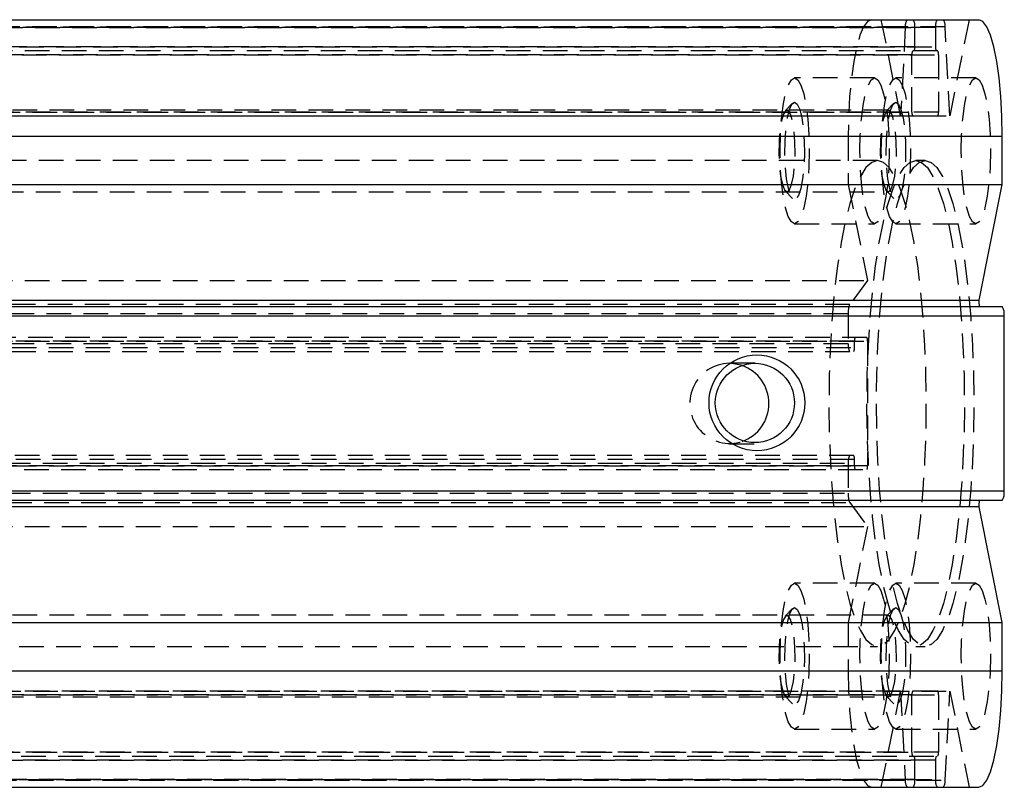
# Model space of a CAD drawing. Extents: x 32 to 389, y 23 to 292.
# Tile 6 of 8: x 240 to 291, y 120 to 160. Entities that reach past the tile are written whole.
import ezdxf

# ---------------------------------------------------------------- set-up
doc = ezdxf.new("R2010")
doc.units = 0
doc.linetypes.add('HIDDEN', pattern=[1.905, 1.27, -0.635])
doc.layers.get('0').update_dxf_attribs({"linetype": 'CONTINUOUS'})

msp = doc.modelspace()

# ---------------------------------------------------------------- linework, layer by layer
at = {"color": 7, "linetype": 'CONTINUOUS'}
for p, q in [((203.496, 159.5172), (289.8341, 159.5172)), ((203.8471, 153.5172), (291.0378, 153.5172)), ((291.0378, 151.0319), (291.0378, 153.5172)), ((203.8471, 151.0319), (291.0378, 151.0319)), ((289.846, 145.0912), (291.0378, 151.0319)), ((203.496, 145.0912), (289.846, 145.0912)), ((203.8471, 144.7672), (291.0378, 144.7672)), ((291.1381, 144.2672), (203.9474, 144.2672)), ((291.1381, 135.2672), (291.1381, 144.2672)), ((203.9474, 135.2672), (291.1381, 135.2672)), ((289.846, 134.4432), (203.496, 134.4432)), ((291.0378, 134.7672), (203.8471, 134.7672)), ((291.0378, 128.5025), (289.846, 134.4432)), ((203.8471, 128.5025), (291.0378, 128.5025)), ((291.0378, 126.0172), (291.0378, 128.5025)), ((203.8471, 126.0172), (291.0378, 126.0172)), ((203.496, 120.0172), (289.8341, 120.0172))]:
    msp.add_line(p, q, dxfattribs=at)
at = {"color": 7, "linetype": 'HIDDEN'}
for p, q in [((285.807, 154.5764), (284.8158, 159.5172)), ((289.3355, 159.5172), (288.3443, 154.5764)), ((198.862, 159.1466), (286.0527, 159.1466)), ((199.3483, 159.1172), (286.539, 159.1172)), ((287.6123, 159.1172), (200.4216, 159.1172)), ((288.0986, 159.1466), (200.908, 159.1466)), ((286.0527, 159.1466), (285.807, 154.5764)), ((286.539, 158.1172), (286.539, 159.1172)), ((287.6123, 159.1172), (287.6123, 158.1172)), ((288.3443, 154.5764), (288.0986, 159.1466)), ((286.3936, 157.7172), (199.2029, 157.7172)), ((286.539, 158.1172), (199.3483, 158.1172)), ((200.4216, 158.1172), (287.6123, 158.1172)), ((287.7176, 157.9172), (200.5269, 157.9172)), ((200.5671, 157.7172), (287.7577, 157.7172)), ((286.3936, 154.7672), (286.3936, 157.7172)), ((287.7577, 157.7172), (287.7577, 154.7672)), ((284.4677, 156.5172), (280.3531, 156.5172)), ((289.6836, 156.5172), (285.569, 156.5172)), ((280.2504, 155.2142), (279.8749, 154.8227)), ((285.4663, 155.2142), (285.0909, 154.8227)), ((199.2029, 154.7672), (286.3936, 154.7672)), ((287.7577, 154.7672), (200.5671, 154.7672)), ((285.1771, 154.8672), (206.9994, 154.8672)), ((200.5269, 154.5672), (287.7176, 154.5672)), ((201.1536, 154.5764), (288.3443, 154.5764)), ((195.9229, 153.5172), (283.1135, 153.5172)), ((283.1135, 153.5172), (283.1135, 151.0319)), ((284.6265, 152.2672), (202.3342, 152.2672)), ((287.0757, 152.2672), (286.5858, 152.2672)), ((206.9994, 150.6672), (285.1771, 150.6672)), ((279.8749, 150.7117), (280.2504, 150.3202)), ((283.1135, 151.0319), (284.1047, 146.0911)), ((285.0909, 150.7117), (285.4663, 150.3202)), ((280.3531, 149.0172), (284.4677, 149.0172)), ((285.569, 149.0172), (289.6836, 149.0172)), ((196.9141, 146.0911), (284.1047, 146.0911)), ((284.1047, 146.0911), (283.1879, 144.8665)), ((283.1879, 144.8665), (195.9972, 144.8665)), ((283.1135, 144.3835), (195.9229, 144.3835)), ((283.1135, 144.3835), (283.1135, 142.8422)), ((283.4345, 142.9672), (196.2438, 142.9672)), ((284.0664, 143.1672), (196.8758, 143.1672)), ((196.9159, 142.9672), (284.1066, 142.9672)), ((283.4345, 142.6422), (283.4345, 142.9672)), ((284.1066, 142.9672), (284.1066, 136.5672)), ((283.1135, 142.8422), (195.9229, 142.8422)), ((196.2037, 142.4422), (283.3944, 142.4422)), ((196.2438, 142.6422), (283.4345, 142.6422)), ((278.3155, 141.8342), (276.9981, 141.8342)), ((276.9981, 137.7002), (278.3155, 137.7002)), ((283.3944, 137.0922), (196.2037, 137.0922)), ((283.4345, 136.8922), (196.2438, 136.8922)), ((283.4345, 136.5672), (283.4345, 136.8922)), ((195.9229, 136.6922), (283.1135, 136.6922)), ((196.2438, 136.5672), (283.4345, 136.5672)), ((196.8758, 136.3672), (284.0664, 136.3672)), ((284.1066, 136.5672), (196.9159, 136.5672)), ((283.1135, 136.6922), (283.1135, 135.1509)), ((195.9229, 135.1509), (283.1135, 135.1509)), ((195.9972, 134.6679), (283.1879, 134.6679)), ((283.1879, 134.6679), (284.1047, 133.4433)), ((196.9141, 133.4433), (284.1047, 133.4433)), ((284.1047, 133.4433), (283.1135, 128.5025)), ((284.4677, 130.5172), (280.3531, 130.5172)), ((289.6836, 130.5172), (285.569, 130.5172)), ((285.1771, 128.8672), (206.9994, 128.8672)), ((280.2504, 129.2142), (279.8749, 128.8227)), ((285.4663, 129.2142), (285.0909, 128.8227)), ((283.1135, 128.5025), (283.1135, 126.0172)), ((202.3342, 127.2672), (284.6265, 127.2672)), ((286.5858, 127.2672), (287.0757, 127.2672)), ((195.9229, 126.0172), (283.1135, 126.0172)), ((286.3936, 124.7672), (199.2029, 124.7672)), ((287.7176, 124.9672), (200.5269, 124.9672)), ((200.5671, 124.7672), (287.7577, 124.7672)), ((201.1536, 124.958), (288.3443, 124.958)), ((279.8749, 124.7117), (280.2504, 124.3202)), ((284.8158, 120.0172), (285.807, 124.958)), ((285.0909, 124.7117), (285.4663, 124.3202)), ((285.807, 124.958), (286.0527, 120.3878)), ((286.3936, 121.8172), (286.3936, 124.7672)), ((287.7577, 124.7672), (287.7577, 121.8172)), ((288.0986, 120.3878), (288.3443, 124.958)), ((288.3443, 124.958), (289.3355, 120.0172)), ((206.9994, 124.6672), (285.1771, 124.6672)), ((280.3531, 123.0172), (284.4677, 123.0172)), ((285.569, 123.0172), (289.6836, 123.0172)), ((199.2029, 121.8172), (286.3936, 121.8172)), ((287.7577, 121.8172), (200.5671, 121.8172)), ((199.3483, 121.4172), (286.539, 121.4172)), ((287.6123, 121.4172), (200.4216, 121.4172)), ((200.5269, 121.6172), (287.7176, 121.6172)), ((286.539, 120.4172), (286.539, 121.4172)), ((287.6123, 121.4172), (287.6123, 120.4172)), ((286.0527, 120.3878), (198.862, 120.3878)), ((286.539, 120.4172), (199.3483, 120.4172)), ((200.4216, 120.4172), (287.6123, 120.4172)), ((200.908, 120.3878), (288.0986, 120.3878))]:
    msp.add_line(p, q, dxfattribs=at)
at = {"color": 7, "linetype": 'HIDDEN', "flags": 128}
for points in [[(284.3172, 159.5172), (284.1082, 159.4261), (283.9055, 159.1554), (283.7154, 158.7134), (283.5435, 158.1135), (283.3951, 157.3739), (283.2748, 156.5172), (283.1861, 155.5693), (283.1318, 154.5591), (283.1135, 153.5172)], [(280.3531, 156.5172), (280.5205, 156.4232), (280.6795, 156.1458), (280.8221, 155.6991), (280.9412, 155.1053), (281.0309, 154.3943), (281.0865, 153.6017), (281.1054, 152.7672), (281.0865, 151.9328), (281.0309, 151.1401), (280.9412, 150.4291), (280.8221, 149.8353), (280.6795, 149.3886), (280.5205, 149.1112), (280.3531, 149.0172), (280.1857, 149.1112), (280.0266, 149.3886), (279.884, 149.8353), (279.7649, 150.4291), (279.6753, 151.1401), (279.6196, 151.9328), (279.6008, 152.7672), (279.6196, 153.6017), (279.6753, 154.3943), (279.7649, 155.1053), (279.884, 155.6991), (280.0266, 156.1458), (280.1857, 156.4232), (280.3531, 156.5172)], [(284.4677, 156.5172), (284.6351, 156.4232), (284.7941, 156.1458), (284.9367, 155.6991), (285.0558, 155.1053), (285.1455, 154.3943), (285.2011, 153.6017), (285.22, 152.7672), (285.2011, 151.9328), (285.1455, 151.1401), (285.0558, 150.4291), (284.9367, 149.8353), (284.7941, 149.3886), (284.6351, 149.1112), (284.4677, 149.0172), (284.3003, 149.1112), (284.1413, 149.3886), (283.9986, 149.8353), (283.8795, 150.4291), (283.7899, 151.1401), (283.7342, 151.9328), (283.7154, 152.7672), (283.7342, 153.6017), (283.7899, 154.3943), (283.8795, 155.1053), (283.9986, 155.6991), (284.1413, 156.1458), (284.3003, 156.4232), (284.4677, 156.5172)], [(285.569, 156.5172), (285.7364, 156.4232), (285.8954, 156.1458), (286.0381, 155.6991), (286.1572, 155.1053), (286.2468, 154.3943), (286.3025, 153.6017), (286.3213, 152.7672), (286.3025, 151.9328), (286.2468, 151.1401), (286.1572, 150.4291), (286.0381, 149.8353), (285.8954, 149.3886), (285.7364, 149.1112), (285.569, 149.0172), (285.4016, 149.1112), (285.2426, 149.3886), (285.1, 149.8353), (284.9808, 150.4291), (284.8912, 151.1401), (284.8356, 151.9328), (284.8167, 152.7672), (284.8356, 153.6017), (284.8912, 154.3943), (284.9808, 155.1053), (285.1, 155.6991), (285.2426, 156.1458), (285.4016, 156.4232), (285.569, 156.5172)], [(289.6836, 156.5172), (289.851, 156.4232), (290.01, 156.1458), (290.1527, 155.6991), (290.2718, 155.1053), (290.3614, 154.3943), (290.4171, 153.6017), (290.4359, 152.7672), (290.4171, 151.9328), (290.3614, 151.1401), (290.2718, 150.4291), (290.1527, 149.8353), (290.01, 149.3886), (289.851, 149.1112), (289.6836, 149.0172), (289.5162, 149.1112), (289.3572, 149.3886), (289.2146, 149.8353), (289.0955, 150.4291), (289.0058, 151.1401), (288.9502, 151.9328), (288.9313, 152.7672), (288.9502, 153.6017), (289.0058, 154.3943), (289.0955, 155.1053), (289.2146, 155.6991), (289.3572, 156.1458), (289.5162, 156.4232), (289.6836, 156.5172)], [(280.3531, 155.2672), (280.4884, 155.1745), (280.6136, 154.9033), (280.7196, 154.4736), (280.7984, 153.9174), (280.8441, 153.2759), (280.8534, 152.5966), (280.8256, 151.93), (280.7628, 151.3255), (280.6696, 150.8279), (280.5529, 150.4742), (280.4214, 150.2905), (280.2848, 150.2905), (280.1532, 150.4742), (280.0365, 150.8279), (279.9433, 151.3255), (279.8805, 151.93), (279.8527, 152.5966), (279.862, 153.2759), (279.9078, 153.9174), (279.9865, 154.4736), (280.0925, 154.9033), (280.2177, 155.1745), (280.3531, 155.2672)], [(285.569, 155.2672), (285.7043, 155.1745), (285.8296, 154.9033), (285.9356, 154.4736), (286.0143, 153.9174), (286.0601, 153.2759), (286.0694, 152.5966), (286.0416, 151.93), (285.9788, 151.3255), (285.8855, 150.8279), (285.7688, 150.4742), (285.6373, 150.2905), (285.5007, 150.2905), (285.3692, 150.4742), (285.2525, 150.8279), (285.1593, 151.3255), (285.0964, 151.93), (285.0686, 152.5966), (285.078, 153.2759), (285.1237, 153.9174), (285.2025, 154.4736), (285.3084, 154.9033), (285.4337, 155.1745), (285.569, 155.2672)], [(279.9612, 150.6672), (280.0854, 150.7605), (280.1985, 151.0321), (280.2906, 151.4579), (280.3534, 152), (280.3813, 152.6103), (280.3719, 153.2345), (280.326, 153.8172), (280.2477, 154.3066), (280.144, 154.6592), (280.024, 154.8438), (279.8984, 154.8438), (279.7784, 154.6592), (279.6746, 154.3066), (279.5963, 153.8172), (279.5505, 153.2345), (279.5411, 152.6103), (279.569, 152), (279.6318, 151.4579), (279.7239, 151.0321), (279.837, 150.7605), (279.9612, 150.6672)], [(285.1771, 150.6672), (285.3013, 150.7605), (285.4145, 151.0321), (285.5065, 151.4579), (285.5693, 152), (285.5973, 152.6103), (285.5879, 153.2345), (285.542, 153.8172), (285.4637, 154.3066), (285.3599, 154.6592), (285.2399, 154.8438), (285.1144, 154.8438), (284.9944, 154.6592), (284.8906, 154.3066), (284.8123, 153.8172), (284.7664, 153.2345), (284.757, 152.6103), (284.785, 152), (284.8478, 151.4579), (284.9398, 151.0321), (285.053, 150.7605), (285.1771, 150.6672)], [(284.6265, 152.2672), (284.3242, 152.1761), (284.0264, 151.904), (283.7372, 151.4549), (283.4611, 150.8354), (283.202, 150.0545), (282.9636, 149.1236), (282.7495, 148.0562), (282.5627, 146.868), (282.4061, 145.5763), (282.2818, 144.1998), (282.1917, 142.7587), (282.1371, 141.2739), (282.1188, 139.7672), (282.1371, 138.2605), (282.1917, 136.7758), (282.2818, 135.3347), (282.4061, 133.9582), (282.5627, 132.6664), (282.7495, 131.4782), (282.9636, 130.4108), (283.202, 129.4799), (283.4611, 128.699), (283.7372, 128.0795), (284.0264, 127.6304), (284.3242, 127.3584), (284.6265, 127.2672), (284.9287, 127.3584), (285.2266, 127.6304), (285.5157, 128.0795), (285.7918, 128.699), (286.051, 129.4799), (286.2894, 130.4108), (286.5035, 131.4782), (286.6903, 132.6664), (286.8469, 133.9582), (286.9712, 135.3347), (287.0613, 136.7758), (287.1159, 138.2605), (287.1341, 139.7672), (287.1159, 141.2739), (287.0613, 142.7587), (286.9712, 144.1998), (286.8469, 145.5763), (286.6903, 146.868), (286.5035, 148.0562), (286.2894, 149.1236), (286.051, 150.0545), (285.7918, 150.8354), (285.5157, 151.4549), (285.2266, 151.904), (284.9287, 152.1761), (284.6265, 152.2672)], [(286.5858, 152.2672), (286.8881, 152.1761), (287.1859, 151.904), (287.4751, 151.4549), (287.7512, 150.8354), (288.0103, 150.0545), (288.2487, 149.1236), (288.4628, 148.0562), (288.6496, 146.868), (288.8062, 145.5763), (288.9305, 144.1998), (289.0206, 142.7587), (289.0752, 141.2739), (289.0935, 139.7672), (289.0752, 138.2605), (289.0206, 136.7758), (288.9305, 135.3347), (288.8062, 133.9582), (288.6496, 132.6664), (288.4628, 131.4782), (288.2487, 130.4108), (288.0103, 129.4799), (287.7512, 128.699), (287.4751, 128.0795), (287.1859, 127.6304), (286.8881, 127.3584), (286.5858, 127.2672), (286.2836, 127.3584), (285.9857, 127.6304), (285.6966, 128.0795), (285.4205, 128.699), (285.1613, 129.4799), (284.9229, 130.4108), (284.7088, 131.4782), (284.522, 132.6664), (284.3654, 133.9582), (284.2411, 135.3347), (284.151, 136.7758), (284.0964, 138.2605), (284.0781, 139.7672), (284.0964, 141.2739), (284.151, 142.7587), (284.2411, 144.1998), (284.3654, 145.5763), (284.522, 146.868), (284.7088, 148.0562), (284.9229, 149.1236), (285.1613, 150.0545), (285.4205, 150.8354), (285.6966, 151.4549), (285.9857, 151.904), (286.2836, 152.1761), (286.5858, 152.2672)], [(287.0757, 152.2672), (287.3779, 152.1761), (287.6758, 151.904), (287.9649, 151.4549), (288.241, 150.8354), (288.5002, 150.0545), (288.7386, 149.1236), (288.9527, 148.0562), (289.1394, 146.868), (289.2961, 145.5763), (289.4204, 144.1998), (289.5105, 142.7587), (289.565, 141.2739), (289.5833, 139.7672), (289.565, 138.2605), (289.5105, 136.7758), (289.4204, 135.3347), (289.2961, 133.9582), (289.1394, 132.6664), (288.9527, 131.4782), (288.7386, 130.4108), (288.5002, 129.4799), (288.241, 128.699), (287.9649, 128.0795), (287.6758, 127.6304), (287.3779, 127.3584), (287.0757, 127.2672), (286.7734, 127.3584), (286.4755, 127.6304), (286.1864, 128.0795), (285.9103, 128.699), (285.6511, 129.4799), (285.4128, 130.4108), (285.1986, 131.4782), (285.0119, 132.6664), (284.8552, 133.9582), (284.7309, 135.3347), (284.6409, 136.7758), (284.5863, 138.2605), (284.568, 139.7672), (284.5863, 141.2739), (284.6409, 142.7587), (284.7309, 144.1998), (284.8552, 145.5763), (285.0119, 146.868), (285.1986, 148.0562), (285.4128, 149.1236), (285.6511, 150.0545), (285.9103, 150.8354), (286.1864, 151.4549), (286.4755, 151.904), (286.7734, 152.1761), (287.0757, 152.2672)], [(277.6568, 141.7218), (277.5949, 141.7424), (276.9981, 141.8342)], [(280.3531, 130.5172), (280.5205, 130.4232), (280.6795, 130.1458), (280.8221, 129.6991), (280.9412, 129.1053), (281.0309, 128.3943), (281.0865, 127.6017), (281.1054, 126.7672), (281.0865, 125.9328), (281.0309, 125.1401), (280.9412, 124.4291), (280.8221, 123.8353), (280.6795, 123.3886), (280.5205, 123.1112), (280.3531, 123.0172), (280.1857, 123.1112), (280.0266, 123.3886), (279.884, 123.8353), (279.7649, 124.4291), (279.6753, 125.1401), (279.6196, 125.9328), (279.6008, 126.7672), (279.6196, 127.6017), (279.6753, 128.3943), (279.7649, 129.1053), (279.884, 129.6991), (280.0266, 130.1458), (280.1857, 130.4232), (280.3531, 130.5172)], [(284.4677, 130.5172), (284.6351, 130.4232), (284.7941, 130.1458), (284.9367, 129.6991), (285.0558, 129.1053), (285.1455, 128.3943), (285.2011, 127.6017), (285.22, 126.7672), (285.2011, 125.9328), (285.1455, 125.1401), (285.0558, 124.4291), (284.9367, 123.8353), (284.7941, 123.3886), (284.6351, 123.1112), (284.4677, 123.0172), (284.3003, 123.1112), (284.1413, 123.3886), (283.9986, 123.8353), (283.8795, 124.4291), (283.7899, 125.1401), (283.7342, 125.9328), (283.7154, 126.7672), (283.7342, 127.6017), (283.7899, 128.3943), (283.8795, 129.1053), (283.9986, 129.6991), (284.1413, 130.1458), (284.3003, 130.4232), (284.4677, 130.5172)], [(285.569, 130.5172), (285.7364, 130.4232), (285.8954, 130.1458), (286.0381, 129.6991), (286.1572, 129.1053), (286.2468, 128.3943), (286.3025, 127.6017), (286.3213, 126.7672), (286.3025, 125.9328), (286.2468, 125.1401), (286.1572, 124.4291), (286.0381, 123.8353), (285.8954, 123.3886), (285.7364, 123.1112), (285.569, 123.0172), (285.4016, 123.1112), (285.2426, 123.3886), (285.1, 123.8353), (284.9808, 124.4291), (284.8912, 125.1401), (284.8356, 125.9328), (284.8167, 126.7672), (284.8356, 127.6017), (284.8912, 128.3943), (284.9808, 129.1053), (285.1, 129.6991), (285.2426, 130.1458), (285.4016, 130.4232), (285.569, 130.5172)], [(289.6836, 130.5172), (289.851, 130.4232), (290.01, 130.1458), (290.1527, 129.6991), (290.2718, 129.1053), (290.3614, 128.3943), (290.4171, 127.6017), (290.4359, 126.7672), (290.4171, 125.9328), (290.3614, 125.1401), (290.2718, 124.4291), (290.1527, 123.8353), (290.01, 123.3886), (289.851, 123.1112), (289.6836, 123.0172), (289.5162, 123.1112), (289.3572, 123.3886), (289.2146, 123.8353), (289.0955, 124.4291), (289.0058, 125.1401), (288.9502, 125.9328), (288.9313, 126.7672), (288.9502, 127.6017), (289.0058, 128.3943), (289.0955, 129.1053), (289.2146, 129.6991), (289.3572, 130.1458), (289.5162, 130.4232), (289.6836, 130.5172)], [(280.3531, 129.2672), (280.4884, 129.1745), (280.6136, 128.9033), (280.7196, 128.4736), (280.7984, 127.9174), (280.8441, 127.2759), (280.8534, 126.5966), (280.8256, 125.93), (280.7628, 125.3255), (280.6696, 124.8279), (280.5529, 124.4742), (280.4214, 124.2905), (280.2848, 124.2905), (280.1532, 124.4742), (280.0365, 124.8279), (279.9433, 125.3255), (279.8805, 125.93), (279.8527, 126.5966), (279.862, 127.2759), (279.9078, 127.9174), (279.9865, 128.4736), (280.0925, 128.9033), (280.2177, 129.1745), (280.3531, 129.2672)], [(285.569, 129.2672), (285.7043, 129.1745), (285.8296, 128.9033), (285.9356, 128.4736), (286.0143, 127.9174), (286.0601, 127.2759), (286.0694, 126.5966), (286.0416, 125.93), (285.9788, 125.3255), (285.8855, 124.8279), (285.7688, 124.4742), (285.6373, 124.2905), (285.5007, 124.2905), (285.3692, 124.4742), (285.2525, 124.8279), (285.1593, 125.3255), (285.0964, 125.93), (285.0686, 126.5966), (285.078, 127.2759), (285.1237, 127.9174), (285.2025, 128.4736), (285.3084, 128.9033), (285.4337, 129.1745), (285.569, 129.2672)], [(279.9612, 124.6672), (280.0854, 124.7605), (280.1985, 125.0321), (280.2906, 125.4579), (280.3534, 126), (280.3813, 126.6103), (280.3719, 127.2345), (280.326, 127.8172), (280.2477, 128.3066), (280.144, 128.6592), (280.024, 128.8438), (279.8984, 128.8438), (279.7784, 128.6592), (279.6746, 128.3066), (279.5963, 127.8172), (279.5505, 127.2345), (279.5411, 126.6103), (279.569, 126), (279.6318, 125.4579), (279.7239, 125.0321), (279.837, 124.7605), (279.9612, 124.6672)], [(285.1771, 124.6672), (285.3013, 124.7605), (285.4145, 125.0321), (285.5065, 125.4579), (285.5693, 126), (285.5973, 126.6103), (285.5879, 127.2345), (285.542, 127.8172), (285.4637, 128.3066), (285.3599, 128.6592), (285.2399, 128.8438), (285.1144, 128.8438), (284.9944, 128.6592), (284.8906, 128.3066), (284.8123, 127.8172), (284.7664, 127.2345), (284.757, 126.6103), (284.785, 126), (284.8478, 125.4579), (284.9398, 125.0321), (285.053, 124.7605), (285.1771, 124.6672)], [(283.1135, 126.0172), (283.1318, 124.9753), (283.1861, 123.9651), (283.2748, 123.0172), (283.3951, 122.1605), (283.5435, 121.4209), (283.7154, 120.8211), (283.9055, 120.3791), (284.1082, 120.1084), (284.3172, 120.0172)]]:
    msp.add_lwpolyline(points, dxfattribs=at)
at = {"color": 7, "linetype": 'CONTINUOUS', "flags": 128}
for points in [[(291.0378, 153.5172), (291.0195, 154.5591), (290.9652, 155.5693), (290.8765, 156.5172), (290.7562, 157.3739), (290.6078, 158.1135), (290.4359, 158.7134), (290.2458, 159.1554), (290.0431, 159.4261), (289.8341, 159.5172)], [(289.8341, 120.0172), (290.0431, 120.1084), (290.2458, 120.3791), (290.4359, 120.8211), (290.6078, 121.4209), (290.7562, 122.1605), (290.8765, 123.0172), (290.9652, 123.9651), (291.0195, 124.9753), (291.0378, 126.0172)]]:
    msp.add_lwpolyline(points, dxfattribs=at)
at = {"color": 7, "linetype": 'CONTINUOUS'}
for centre, radius in [((278.4113, 139.8022), 2.465), ((278.3074, 139.7962), 2.038)]:
    msp.add_circle(centre, radius, dxfattribs=at)
at = {"color": 7, "linetype": 'HIDDEN'}
for centre, radius, start, end in [((286.5454, 159.2158), 0.4976, 142.70893, 187.98818), ((285.9803, 159.2132), 0.5668, 350.25164, 32.43502), ((288.171, 159.2132), 0.5669, 147.56685, 189.74649), ((287.6059, 159.2158), 0.4976, 352.01182, 37.29107), ((286.6729, 157.7652), 0.2835, 147.56949, 189.74785), ((286.2596, 158.0692), 0.2835, 327.56949, 9.74785), ((287.8916, 158.0692), 0.2834, 170.25062, 212.44025), ((287.4785, 157.7652), 0.2834, 350.25062, 32.44025), ((286.6729, 154.7192), 0.2835, 170.25236, 212.4303), ((287.4785, 154.7192), 0.2834, 327.55996, 9.74917), ((284.2035, 144.4629), 1.0929, 158.32943, 184.16554), ((283.7138, 143.0152), 0.2834, 147.55992, 189.74924), ((283.8273, 143.0152), 0.2834, 350.25076, 32.44008), ((283.6723, 142.7463), 0.567, 170.25637, 212.43035), ((283.1552, 142.5942), 0.2834, 327.55992, 9.74924), ((277.0202, 139.7731), 2.0612, 90.61418, 287.98989), ((283.6723, 136.7882), 0.567, 147.56965, 189.74363), ((283.1552, 136.9402), 0.2834, 350.25076, 32.44008), ((283.7138, 136.5192), 0.2834, 170.25076, 212.44008), ((283.8273, 136.5192), 0.2834, 327.55992, 9.74924), ((284.2035, 135.0715), 1.0929, 175.83446, 201.67057), ((286.6729, 124.8152), 0.2835, 147.5697, 189.74764), ((287.4785, 124.8152), 0.2834, 350.25083, 32.44004), ((286.6729, 121.7692), 0.2835, 170.25215, 212.43051), ((287.4785, 121.7692), 0.2834, 327.55975, 9.74938), ((286.2596, 121.4652), 0.2835, 350.25215, 32.43051), ((287.8916, 121.4652), 0.2834, 147.55975, 189.74938), ((286.5454, 120.3187), 0.4975, 172.0114, 217.29163), ((285.9804, 120.3212), 0.5668, 327.56452, 9.74872), ((288.171, 120.3212), 0.5669, 170.25316, 212.43361), ((287.6059, 120.3187), 0.4975, 322.70837, 7.9886)]:
    msp.add_arc(centre, radius, start, end, dxfattribs=at)
at = {"color": 7, "linetype": 'CONTINUOUS'}
for centre, radius, start, end in [((228.2487, 140.33), 61.781, 4.118635, 4.419919), ((290.4397, 144.3872), 0.7086, 350.25495, 32.43426), ((276.9495, 139.7672), 2.0786, 289.89407, 70.10593), ((290.4397, 135.1473), 0.7086, 327.56584, 9.74498), ((228.2487, 139.2044), 61.781, 355.580081, 355.881365)]:
    msp.add_arc(centre, radius, start, end, dxfattribs=at)

doc.saveas('drawing.dxf')
